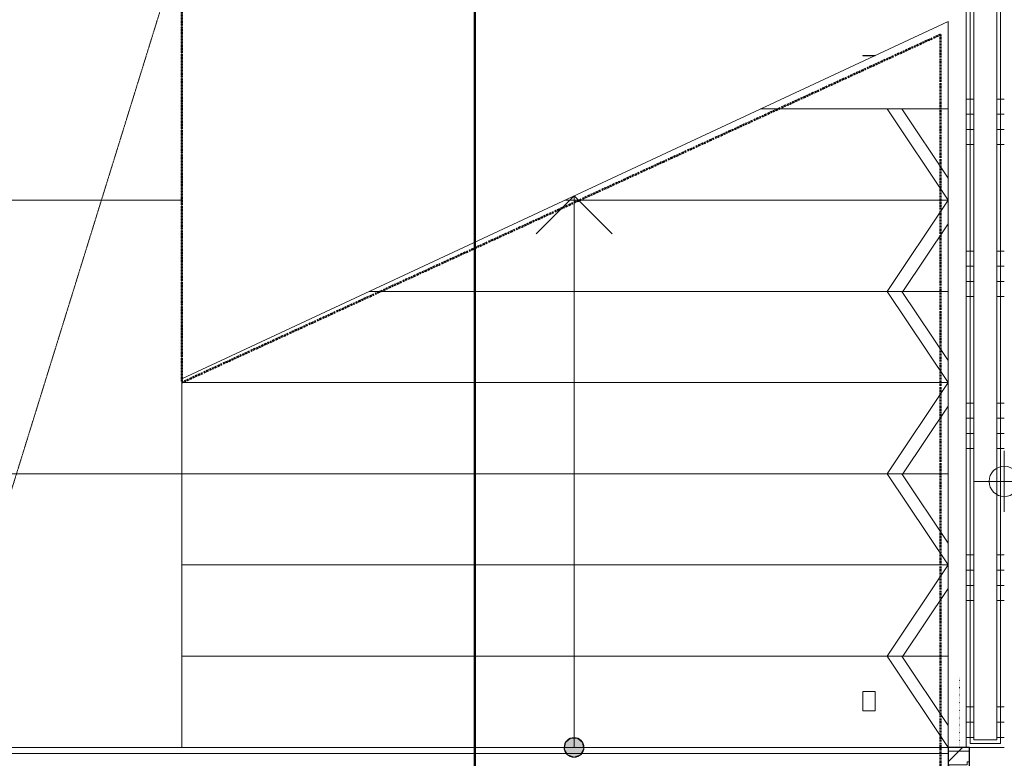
# Model space of a CAD drawing. Header units: millimetres. Extents: x 522 to 75900, y -25803 to 58941.
# Tile 38 of 134: x 28172 to 31410, y 19564 to 21994. Entities that reach past the tile are written whole.
import ezdxf

# ---------------------------------------------------------------- set-up
doc = ezdxf.new("R2010")
doc.units = ezdxf.units.MM
for name, pattern in [('BE_Brand', [10, 5, -2, 1, -2]), ('Dot', [4.7625, 0, -4.7625]), ('Dot 2mm', [2, 0, -2]), ('Overhead', [3.96875, 2.38125, -1.5875]), ('Streep 1_1', [2, 1, -1])]:
    doc.linetypes.add(name, pattern=pattern)
for name, color, linetype, lineweight in [('00_Algemeen', 7, 'Dot', 9), ('00_Algemeen-100', 7, 'Continuous', 9), ('22_Metselwerk', 7, 'Continuous', 9), ('30_Kozijnen-ramen-deuren', 7, 'Continuous', 9), ('32_Trappen en balustraden', 7, 'Continuous', 9), ('42_Dekvloeren en vloersystemen', 7, 'Continuous', 9), ('Up Arrows', 7, 'Continuous', 9)]:
    doc.layers.add(name, color=color, linetype=linetype, lineweight=lineweight)
doc.styles.add('Arial', font='arial.ttf', dxfattribs={"height": 179.9999999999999})
doc.dimstyles.new('1_8mm_continuous_mm_zwart', dxfattribs={"dimscale": 304.8, "dimtxt": 183.6466919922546, "dimasz": 0.3280839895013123, "dimexe": 0.3280839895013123, "dimexo": 0.0625, "dimgap": 0.1640419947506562, "dimtad": 1, "dimdec": 0, "dimzin": 0, "dimdsep": 46, "dimtxsty": 'Arial', "dimblk1": 'DOTBLANK', "dimblk2": 'DOTBLANK', "dimsah": 1, "dimcen": 0.09, "dimdle": 0.3280839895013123, "dimazin": 0, "dimtfac": 1, "dimtdec": 4, "dimtix": 1, "dimtmove": 0, "dimatfit": 3, "dimfxl": 0.3280839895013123, "dimfxlon": 1, "dimtvp": 1, "dimtolj": 1, "dimtzin": 0, "dimarcsym": 2})
pattern_1 = [(180.0000000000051, (31409.99999999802, 22082.50000000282), (4.491424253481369e-11, -500), []), (180.0000000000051, (31409.99999999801, 22132.50000000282), (4.491424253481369e-11, -500), []), (180.0000000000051, (31409.99999999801, 22182.50000000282), (4.491424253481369e-11, -500), []), (180.0000000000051, (31409.999999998, 22232.50000000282), (4.491424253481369e-11, -500), [])]

# ---------------------------------------------------------------- blocks, each defined once
blk = doc.blocks.new('24_STR_tribune-beton prefab - 24_STR_tribune-beton prefab-breedte 3765mm-optrede 500mm-aantrede 900mm-notch 900mm-6610874-100 - Plattegrond - Begane grond')
at = {"layer": '30_Kozijnen-ramen-deuren'}
for q in [(1882.499999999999, 899.9999999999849), (-1882.499999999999, 8.121503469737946e-13)]:
    blk.add_line((1882.499999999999, 8.121503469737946e-13), q, dxfattribs=at)
blk = doc.blocks.new('24_STR_tribune-beton prefab - 24_STR_tribune-beton prefab-breedte 3765mm-optrede 500mm-aantrede 900mm-notch 900mm-V36-100 - Plattegrond - Begane grond')
at = {"layer": '30_Kozijnen-ramen-deuren'}
for q in [(1882.499999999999, 899.999999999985), (-1882.499999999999, 8.121503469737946e-13)]:
    blk.add_line((1882.499999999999, 8.121503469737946e-13), q, dxfattribs=at)
blk = doc.blocks.new('Top Rail Type - Top Rail_Internal_-10388668-100 - Plattegrond - Begane grond')
at = {"layer": '32_Trappen en balustraden'}
for p, q in [((30985.0000000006, 19783.54756169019), (30945.00000000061, 19783.54756169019)), ((30945.00000000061, 19783.54756169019), (30945.00000000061, 19776.65048200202)), ((30985.0000000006, 19776.65048200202), (30985.0000000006, 19783.54756169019)), ((30945.00000000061, 19776.65048200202), (30945.00000000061, 19719.99999999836)), ((30985.0000000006, 19719.99999999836), (30985.0000000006, 19776.65048200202)), ((30945.00000000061, 19719.99999999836), (30985.0000000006, 19719.99999999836))]:
    blk.add_line(p, q, dxfattribs=at)
blk = doc.blocks.new('Top Rail Type - Top Rail_Internal_-10388759-100 - Plattegrond - Begane grond')
at = {"layer": '32_Trappen en balustraden'}
for p, q in [((30945.00000000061, 21875.6338113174), (30985.00000000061, 21875.6338113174)), ((30945.00000000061, 21874.99999999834), (30945.00000000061, 21875.6338113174)), ((30945.00000000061, 21874.99999999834), (30985.00000000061, 21874.99999999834)), ((30985.00000000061, 21874.99999999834), (30985.00000000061, 21875.6338113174))]:
    blk.add_line(p, q, dxfattribs=at)
blk = doc.blocks.new('42_CWP_WB_Felt panels type A 2 - 42_CWP_WB_WA_86 - Felt panels type A-10412004-100 - Plattegrond - Begane grond')
at = {"layer": '30_Kozijnen-ramen-deuren', "lineweight": 18}
for p, q in [((150.0000000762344, 199.9999999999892), (-150.0000000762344, 0)), ((150.0000000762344, 151.9259830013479), (150.0000000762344, 199.9999999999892)), ((-77.88897454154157, 0), (150.0000000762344, 151.9259830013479)), ((-150.0000000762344, 0), (-77.88897454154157, 0))]:
    blk.add_line(p, q, dxfattribs=at)
at = {"layer": '30_Kozijnen-ramen-deuren'}
blk.add_line((-77.88897454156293, 6.226485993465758e-12), (150.0000000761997, 6.226485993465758e-12), dxfattribs=at)
blk = doc.blocks.new('42_CWP_WB_Felt panels type A 2 - 42_CWP_WB_WA_86 - Felt panels type A-10412005-100 - Plattegrond - Begane grond')
at = {"layer": '30_Kozijnen-ramen-deuren', "lineweight": 18}
for p, q in [((150.0000000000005, 199.9999999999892), (-150.0000000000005, 0)), ((150.0000000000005, 151.9259829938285), (150.0000000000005, 199.9999999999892)), ((-77.88897449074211, 0), (150.0000000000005, 151.9259829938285)), ((-150.0000000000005, 0), (-77.88897449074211, 0))]:
    blk.add_line(p, q, dxfattribs=at)
at = {"layer": '30_Kozijnen-ramen-deuren'}
blk.add_line((-77.88897449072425, 6.260325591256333e-12), (150.0000000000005, 6.260325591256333e-12), dxfattribs=at)
blk = doc.blocks.new('42_CWP_WB_Felt panels type A 2 - 42_CWP_WB_WA_86 - Felt panels type A-10412006-100 - Plattegrond - Begane grond')
at = {"layer": '30_Kozijnen-ramen-deuren', "lineweight": 18}
for p, q in [((150.0000000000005, 199.9999999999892), (-150.0000000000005, 0)), ((150.0000000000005, 151.9259829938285), (150.0000000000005, 199.9999999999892)), ((-77.88897449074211, 0), (150.0000000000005, 151.9259829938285)), ((-150.0000000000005, 0), (-77.88897449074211, 0))]:
    blk.add_line(p, q, dxfattribs=at)
at = {"layer": '30_Kozijnen-ramen-deuren'}
blk.add_line((-77.88897449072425, 6.260325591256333e-12), (150.0000000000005, 6.260325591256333e-12), dxfattribs=at)
blk = doc.blocks.new('42_CWP_WB_Felt panels type A 2 - 42_CWP_WB_WA_86 - Felt panels type A-10412007-100 - Plattegrond - Begane grond')
at = {"layer": '30_Kozijnen-ramen-deuren', "lineweight": 18}
for p, q in [((150.0000000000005, 199.9999999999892), (-150.0000000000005, 0)), ((-77.88897449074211, 0), (150.0000000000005, 151.9259829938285)), ((-150.0000000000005, 0), (-77.88897449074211, 0))]:
    blk.add_line(p, q, dxfattribs=at)
at = {"layer": '30_Kozijnen-ramen-deuren'}
blk.add_line((-77.88897449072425, 6.260325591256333e-12), (150.0000000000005, 6.260325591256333e-12), dxfattribs=at)
blk = doc.blocks.new('42_CWP_WB_Felt panels type A 1 - 42_CWP_WB_WA_86 - Felt panels type A-10412010-100 - Plattegrond - Begane grond')
at = {"layer": '30_Kozijnen-ramen-deuren', "lineweight": 18}
for p, q in [((150.0000000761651, 0), (-150.0000000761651, 199.9999999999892)), ((-150.0000000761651, 199.9999999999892), (-150.0000000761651, 148.320431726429)), ((-150.0000000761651, 148.320431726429), (72.48064762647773, -1.691979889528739e-14)), ((72.48064762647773, 0), (150.0000000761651, 0))]:
    blk.add_line(p, q, dxfattribs=at)
at = {"layer": '30_Kozijnen-ramen-deuren'}
for p, q in [((-150.0000000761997, 148.3204317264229), (-150.0000000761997, 6.260325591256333e-12)), ((-150.0000000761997, 6.260325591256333e-12), (72.48064762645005, 6.260325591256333e-12))]:
    blk.add_line(p, q, dxfattribs=at)
blk = doc.blocks.new('42_CWP_WB_Felt panels type A 1 - 42_CWP_WB_WA_86 - Felt panels type A-10412011-100 - Plattegrond - Begane grond')
at = {"layer": '30_Kozijnen-ramen-deuren', "lineweight": 18}
for p, q in [((150.0000000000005, 0), (-150.0000000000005, 199.9999999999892)), ((-150.0000000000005, 199.9999999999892), (-150.0000000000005, 148.3204317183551)), ((-150.0000000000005, 148.3204317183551), (72.48064757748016, 0)), ((72.48064757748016, 0), (150.0000000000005, 0))]:
    blk.add_line(p, q, dxfattribs=at)
at = {"layer": '30_Kozijnen-ramen-deuren'}
for p, q in [((-150.0000000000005, 148.3204317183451), (-150.0000000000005, 6.260325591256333e-12)), ((-150.0000000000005, 6.260325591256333e-12), (72.48064757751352, 6.260325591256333e-12))]:
    blk.add_line(p, q, dxfattribs=at)
blk = doc.blocks.new('42_CWP_WB_Felt panels type A 1 - 42_CWP_WB_WA_86 - Felt panels type A-10412012-100 - Plattegrond - Begane grond')
at = {"layer": '30_Kozijnen-ramen-deuren', "lineweight": 18}
for p, q in [((150.0000000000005, 0), (-150.0000000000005, 199.9999999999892)), ((-150.0000000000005, 199.9999999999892), (-150.0000000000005, 148.3204317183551)), ((-150.0000000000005, 148.3204317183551), (72.48064757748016, 0)), ((72.48064757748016, 0), (150.0000000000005, 0))]:
    blk.add_line(p, q, dxfattribs=at)
at = {"layer": '30_Kozijnen-ramen-deuren'}
for p, q in [((-150.0000000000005, 148.3204317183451), (-150.0000000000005, 6.260325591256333e-12)), ((-150.0000000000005, 6.260325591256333e-12), (72.48064757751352, 6.260325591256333e-12))]:
    blk.add_line(p, q, dxfattribs=at)
blk = doc.blocks.new('Rectangular Mullion - 22CWm_70x70 Jansen Eco 70_blauw-9498241-100 - Plattegrond - Begane grond')
at = {"layer": '30_Kozijnen-ramen-deuren', "true_color": 0xc0c0c0}
h = blk.add_hatch(dxfattribs=at)
h.set_pattern_fill('FP_394', color=9, style=0, pattern_type=2)
h.set_pattern_definition([(45, (-19600, -31260), (-1060.660171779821, 1060.660171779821), []), (45, (-19600, -30300), (-1060.660171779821, 1060.660171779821), []), (45, (-19600, -30270), (-1060.660171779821, 1060.660171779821), []), (45, (-19600, -30240), (-1060.660171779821, 1060.660171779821), []), (45, (-19600, -30210), (-1060.660171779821, 1060.660171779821), []), (45, (-19600, -30180), (-1060.660171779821, 1060.660171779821), []), (45, (-19600, -30150), (-1060.660171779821, 1060.660171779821), []), (45, (-19600, -30120), (-1060.660171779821, 1060.660171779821), [])])
h.paths.add_polyline_path([(-70.00000000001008, -34.99999999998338), (-70.00000000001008, 35.00000000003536), (8.662937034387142e-12, 35.00000000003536), (8.662937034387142e-12, -34.99999999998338)], flags=0)
at = {"layer": '30_Kozijnen-ramen-deuren', "lineweight": 25}
for p, q in [((-70.00000000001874, 35.00000000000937), (0, 35.00000000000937)), ((-70.00000000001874, -35.00000000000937), (-70.00000000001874, 35.00000000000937)), ((0, 35.00000000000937), (0, -35.00000000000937)), ((0, -35.00000000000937), (-70.00000000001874, -35.00000000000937))]:
    blk.add_line(p, q, dxfattribs=at)
blk = doc.blocks.new('32_PR_b - 11_A_35_1800x2600_125mm_gl-10334093-100 - Plattegrond - Begane grond')
at = {"layer": '00_Algemeen', "linetype": 'Continuous', "true_color": 0xc0c0c0}
h = blk.add_hatch(dxfattribs=at)
h.set_pattern_fill('FP_395', color=9, style=0, pattern_type=2)
h.set_pattern_definition([(135, (18808.346, -31271.5), (-1060.660171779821, -1060.660171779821), []), (135, (18808.346, -30311.5), (-1060.660171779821, -1060.660171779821), []), (135, (18808.346, -30281.5), (-1060.660171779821, -1060.660171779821), []), (135, (18808.346, -30251.5), (-1060.660171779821, -1060.660171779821), []), (135, (18808.346, -30221.5), (-1060.660171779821, -1060.660171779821), []), (135, (18808.346, -30191.5), (-1060.660171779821, -1060.660171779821), []), (135, (18808.346, -30161.5), (-1060.660171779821, -1060.660171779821), []), (135, (18808.346, -30131.5), (-1060.660171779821, -1060.660171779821), [])])
h.paths.add_polyline_path([(1020.845845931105, 23.50000000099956), (985.8458459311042, 23.50000000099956), (985.8458459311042, 16.00000000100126), (975.8458459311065, 16.00000000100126), (975.8458459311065, -43.49999999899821), (955.8458459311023, -43.49999999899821), (955.8458459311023, -46.49999999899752), (1020.845845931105, -46.49999999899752)], flags=0)
h.paths.add_polyline_path([(-714.1541540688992, -46.49999999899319), (-714.1541540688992, -43.49999999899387), (-734.1541540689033, -43.49999999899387), (-734.1541540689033, 16.0000000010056), (-744.154154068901, 16.0000000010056), (-744.154154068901, 23.50000000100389), (-779.1541540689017, 23.50000000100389), (-779.1541540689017, -46.49999999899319)], flags=0)
at = {"layer": '00_Algemeen', "linetype": 'Continuous'}
for p, q in [((-263.5777471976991, 321.073593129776), (-348.4305609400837, 405.9264068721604)), ((-348.4305609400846, 321.0735931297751), (-263.5777471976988, 405.9264068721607)), ((590.1222528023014, 321.0735931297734), (505.2694390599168, 405.9264068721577)), ((505.2694390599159, 321.0735931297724), (590.1222528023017, 405.926406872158)), ((-306.0041540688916, 243.5000000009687), (-348.4305609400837, 285.9264068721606)), ((-306.0041540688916, 243.5000000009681), (-263.5777471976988, 285.9264068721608)), ((547.6958459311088, 243.5000000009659), (505.2694390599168, 285.9264068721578)), ((547.6958459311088, 243.5000000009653), (590.1222528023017, 285.9264068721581)), ((-348.4305609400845, 201.0735931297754), (-306.0041540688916, 243.5000000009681)), ((-263.5777471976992, 201.073593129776), (-306.0041540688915, 243.5000000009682)), ((-306.0041540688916, 243.5000000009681), (-306.0041540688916, -266.4999999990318)), ((505.269439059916, 201.0735931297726), (547.6958459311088, 243.5000000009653)), ((590.1222528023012, 201.0735931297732), (547.6958459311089, 243.5000000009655)), ((547.6958459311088, 243.5000000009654), (547.6958459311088, -266.4999999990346)), ((-263.5777471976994, 115.7792206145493), (-306.0041540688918, 158.2056274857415)), ((590.1222528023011, 115.7792206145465), (547.6958459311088, 158.2056274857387)), ((-306.0041540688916, 73.35281374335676), (-263.5777471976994, 115.7792206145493)), ((547.6958459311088, 73.352813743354), (590.1222528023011, 115.7792206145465)), ((-348.4305609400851, 30.92640687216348), (-306.0041540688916, 73.35281374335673)), ((505.2694390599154, 30.92640687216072), (547.6958459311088, 73.35281374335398)), ((-306.0041540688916, -11.49999999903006), (-348.4305609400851, 30.92640687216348)), ((547.6958459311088, -11.49999999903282), (505.2694390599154, 30.92640687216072)), ((-263.5777471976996, -53.92640687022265), (-306.0041540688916, -11.4999999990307)), ((590.1222528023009, -53.92640687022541), (547.6958459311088, -11.49999999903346)), ((-306.0041540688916, -96.35281374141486), (-263.5777471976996, -53.92640687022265)), ((547.6958459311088, -96.35281374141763), (590.1222528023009, -53.92640687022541)), ((-348.4305609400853, -138.7792206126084), (-306.0041540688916, -96.35281374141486)), ((505.2694390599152, -138.7792206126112), (547.6958459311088, -96.35281374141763)), ((-306.0041540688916, -181.2056274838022), (-348.4305609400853, -138.7792206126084)), ((547.6958459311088, -181.205627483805), (505.2694390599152, -138.7792206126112)), ((-348.4305609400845, -224.0735931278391), (-306.0041540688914, -266.4999999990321)), ((-263.5777471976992, -224.0735931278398), (-306.0041540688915, -266.499999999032)), ((505.269439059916, -224.0735931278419), (547.6958459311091, -266.4999999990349)), ((590.1222528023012, -224.0735931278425), (547.6958459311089, -266.4999999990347)), ((-306.0041540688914, -266.4999999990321), (-348.4305609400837, -308.9264068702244)), ((-306.0041540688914, -266.4999999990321), (-263.5777471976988, -308.9264068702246)), ((547.6958459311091, -266.4999999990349), (505.2694390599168, -308.9264068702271)), ((547.6958459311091, -266.4999999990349), (590.1222528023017, -308.9264068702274)), ((-263.5777471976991, -344.07359312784), (-348.4305609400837, -428.9264068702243)), ((-348.4305609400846, -344.073593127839), (-263.5777471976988, -428.9264068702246)), ((590.1222528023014, -344.0735931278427), (505.2694390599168, -428.926406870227)), ((505.2694390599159, -344.0735931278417), (590.1222528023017, -428.9264068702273))]:
    blk.add_line(p, q, dxfattribs=at)
at = {"layer": '30_Kozijnen-ramen-deuren'}
for p, q in [((-744.1541540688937, 23.50000000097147), (-779.1541540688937, 23.50000000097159)), ((-779.1541540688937, 23.50000000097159), (-779.1541540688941, -46.49999999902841)), ((-744.1541540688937, 16.00000000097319), (-744.1541540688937, 23.50000000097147)), ((-734.154154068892, 16.00000000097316), (-744.1541540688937, 16.00000000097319)), ((-734.1541540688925, -43.49999999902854), (-734.154154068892, 16.00000000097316)), ((985.8458459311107, 16.0000000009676), (975.8458459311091, 16.00000000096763)), ((975.8458459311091, 16.00000000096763), (975.8458459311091, -43.49999999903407)), ((1020.845845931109, 23.50000000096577), (985.8458459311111, 23.50000000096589)), ((985.8458459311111, 23.50000000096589), (985.8458459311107, 16.0000000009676)), ((1020.84584593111, -46.49999999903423), (1020.845845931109, 23.50000000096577)), ((-779.1541540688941, -46.49999999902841), (-714.1541540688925, -46.49999999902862)), ((-714.1541540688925, -43.49999999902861), (-734.1541540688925, -43.49999999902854)), ((-714.1541540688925, -46.49999999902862), (-714.1541540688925, -43.49999999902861)), ((975.8458459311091, -43.49999999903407), (955.8458459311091, -43.49999999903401)), ((955.8458459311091, -43.49999999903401), (955.8458459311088, -46.49999999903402)), ((955.8458459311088, -46.49999999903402), (1020.84584593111, -46.49999999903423))]:
    blk.add_line(p, q, dxfattribs=at)
blk = doc.blocks.new('DIMBLOCK320-100 - Plattegrond - Begane grond')
at = {"layer": '00_Algemeen-100', "transparency": 16777216}
for p, q in [((31409.99999999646, 20575.08772695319), (31409.99999999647, 20375.08772695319)), ((31409.99999999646, 20475.08772695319), (31409.99999999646, 20575.08772695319)), ((32019.24999999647, 20575.08772695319), (32019.24999999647, 20375.08772695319)), ((32019.24999999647, 20475.08772695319), (32019.24999999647, 20575.08772695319)), ((31309.99999999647, 20475.08772695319), (32019.24999999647, 20475.08772695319))]:
    blk.add_line(p, q, dxfattribs=at)
for centre, radius in [((31409.99999999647, 20475.08772695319), 50), ((32019.24999999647, 20475.08772695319), 50.00000000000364)]:
    blk.add_circle(centre, radius, dxfattribs=at)
at = {"layer": '00_Algemeen-100', "color": 0, "transparency": 16777216, "insert": (31506.96297135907, 20758.76906768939), "char_height": 180, "width": 498.3888687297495, "attachment_point": 1, "line_spacing_factor": 0.9417779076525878, "style": 'Arial'}
blk.add_mtext('609', dxfattribs=at)
blk = doc.blocks.new('_DotBlank')
at = {"color": 0, "linetype": 'ByBlock', "lineweight": -2}
blk.add_line((-0.5, 0), (-1, 0), dxfattribs=at)
blk.add_circle((0, 0), 0.5, dxfattribs=at)

msp = doc.modelspace()

# ---------------------------------------------------------------- hatches: boundary and pattern name
at = {"layer": '22_Metselwerk', "true_color": 0x808080}
h = msp.add_hatch(dxfattribs=at)
h.set_pattern_fill('FP_63', color=8, angle=-89.99999999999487, style=0, pattern_type=2)
h.set_pattern_definition(pattern_1)
h.paths.add_polyline_path([(31297.49999999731, 19599.99999995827), (31297.49999999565, 24165.00005933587), (31284.99999999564, 24165.00005933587), (31284.9999999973, 19599.99999995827)], flags=0)
h = msp.add_hatch(dxfattribs=at)
h.set_pattern_fill('FP_63', color=8, angle=-89.99999999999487, style=0, pattern_type=2)
h.set_pattern_definition(pattern_1)
h.paths.add_polyline_path([(31309.99999999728, 19612.49999999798), (31309.99999999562, 24177.50005933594), (31297.49999999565, 24177.50005933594), (31297.49999999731, 19612.49999999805)], flags=0)
h = msp.add_hatch(dxfattribs=at)
h.set_pattern_fill('FP_63', color=8, angle=-89.99999999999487, style=0, pattern_type=2)
h.set_pattern_definition(pattern_1)
h.paths.add_polyline_path([(31297.49999999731, 19599.99999995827), (31409.99999999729, 19599.99999995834), (31409.99999999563, 24165.00005933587), (31397.49999999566, 24165.00005933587), (31397.49999999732, 19612.49999999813), (31297.49999999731, 19612.49999999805)], flags=0)
h = msp.add_hatch(dxfattribs=at)
h.set_pattern_fill('FP_63', color=8, angle=-89.99999999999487, style=0, pattern_type=2)
h.set_pattern_definition(pattern_1)
h.paths.add_polyline_path([(31309.99999999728, 19612.49999999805), (31397.49999999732, 19612.49999999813), (31397.49999999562, 24177.50005933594), (31384.99999999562, 24177.50005933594), (31384.99999999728, 19624.99999999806), (31309.99999999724, 19624.99999999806)], flags=0)
at = {"layer": 'Up Arrows'}
h = msp.add_hatch(color=256, dxfattribs=at)
edge = h.paths.add_edge_path(flags=0)
edge.add_arc((29995.00000000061, 19599.99999999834), 32.5, 0, 360)
msp.add_hatch(color=256, dxfattribs=at).paths.add_polyline_path([(29995.00000000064, 19567.49999999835), (30015.89059731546, 19575.10355559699), (30027.00625197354, 19594.35643422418), (30023.14582562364, 19616.24999999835), (30006.11565465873, 19630.5400101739), (29983.88434534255, 19630.5400101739), (29966.85417437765, 19616.24999999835), (29962.99374802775, 19594.35643422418), (29974.10940268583, 19575.10355559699)], flags=0)

# ---------------------------------------------------------------- linework, layer by layer
at = {"layer": '00_Algemeen', "linetype": 'Streep 1_1'}
msp.add_line((24750.00000007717, 9502.361111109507), (31225.00000006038, 30375.01993519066), dxfattribs=at)
at = {"layer": '00_Algemeen', "linetype": 'Continuous', "lineweight": 50}
msp.add_line((29669.32576068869, 17889.498890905), (29669.32576068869, 24689.498890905), dxfattribs=at)
at = {"layer": '00_Algemeen', "color": 82, "linetype": 'BE_Brand', "lineweight": 50, "true_color": 0x46cc0d}
for p, q in [((28705.00000000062, 23199.99999999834), (28705.00000000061, 20799.99999999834)), ((28705.00000000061, 20799.99999999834), (31200.00000014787, 21944.64760644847)), ((31200.00000014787, 21944.64760644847), (31200.00000014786, 10130.91485266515))]:
    msp.add_line(p, q, dxfattribs=at)
at = {"layer": '00_Algemeen', "linetype": 'Dot 2mm'}
msp.add_line((31262.99999999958, 19599.99999999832), (31262.99999999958, 19829.99999988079), dxfattribs=at)
at = {"layer": '22_Metselwerk'}
for p, q in [((31397.49999999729, 19612.49999999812), (31397.49999999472, 26502.5000593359)), ((31284.99999999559, 24197.53223503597), (31284.99999999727, 19599.99999995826)), ((31297.49999999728, 19612.49999999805), (31297.49999999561, 24197.50005933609)), ((31309.99999999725, 19624.99999999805), (31309.99999999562, 24197.50005933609)), ((31384.99999999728, 19624.99999999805), (31384.99999999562, 24197.50005933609)), ((31309.99999999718, 19624.99999999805), (31384.99999999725, 19624.99999999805)), ((31284.99999999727, 19599.99999995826), (31409.99999999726, 19599.99999995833)), ((31297.49999999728, 19612.49999999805), (31397.49999999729, 19612.49999999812))]:
    msp.add_line(p, q, dxfattribs=at)
at = {"layer": '32_Trappen en balustraden'}
for p, q in [((31224.99999999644, 21987.54764927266), (28705.00000000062, 20812.45235072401)), ((31224.99999999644, 21699.99999999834), (31224.99999999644, 21987.54764927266)), ((30608.35207615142, 21699.99999999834), (31224.99999999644, 21699.99999999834)), ((29964.99999999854, 21399.99999999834), (31224.99999999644, 21399.99999999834)), ((29321.64792384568, 21099.99999999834), (31024.99999999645, 21099.99999999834)), ((28705.00000000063, 20799.99999999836), (31224.99999999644, 20799.99999999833)), ((28705.00000000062, 20199.99999999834), (28705.00000000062, 20499.99999999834)), ((28705.00000000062, 20499.99999999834), (31024.99999999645, 20499.99999999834)), ((28705.00000000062, 20199.99999999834), (31224.99999999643, 20199.99999999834)), ((28705.00000000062, 19899.99999999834), (31024.99999999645, 19899.99999999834)), ((28705.00000000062, 19599.99999999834), (31224.99999999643, 19599.99999999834))]:
    msp.add_line(p, q, dxfattribs=at)
at = {"layer": '32_Trappen en balustraden', "linetype": 'Overhead'}
msp.add_line((28705.00000000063, 21099.99999999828), (28705.00000000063, 21399.99999999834), dxfattribs=at)
at = {"layer": '42_Dekvloeren en vloersystemen', "color": 7, "true_color": 0xffffff}
msp.add_line((31224.99999999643, 19579.99999999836), (24919.99999985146, 19579.99999999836), dxfattribs=at)
at = {"layer": 'Up Arrows'}
for p, q in [((29995.00000000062, 21413.98922974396), (29870.00000000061, 21288.98922974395)), ((29995.00000000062, 21399.99999999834), (29995.00000000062, 21413.98922974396)), ((29995.00000000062, 21413.98922974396), (30120.00000000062, 21288.98922974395)), ((29995.00000000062, 21099.99999999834), (29995.00000000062, 21399.99999999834)), ((29995.00000000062, 20799.99999999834), (29995.00000000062, 21099.99999999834)), ((29995.00000000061, 20499.99999999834), (29995.00000000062, 20799.99999999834)), ((29995.00000000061, 20199.99999999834), (29995.00000000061, 20499.99999999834)), ((29995.00000000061, 19899.99999999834), (29995.00000000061, 20199.99999999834)), ((29995.00000000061, 19599.99999999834), (29995.00000000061, 19899.99999999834)), ((29983.88434534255, 19630.5400101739), (29966.85417437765, 19616.24999999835)), ((30006.11565465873, 19630.5400101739), (29983.88434534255, 19630.5400101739)), ((30023.14582562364, 19616.24999999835), (30006.11565465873, 19630.5400101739)), ((29966.85417437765, 19616.24999999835), (29962.99374802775, 19594.35643422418)), ((29962.99374802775, 19594.35643422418), (29974.10940268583, 19575.10355559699)), ((30015.89059731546, 19575.10355559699), (30027.00625197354, 19594.35643422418)), ((30027.00625197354, 19594.35643422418), (30023.14582562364, 19616.24999999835)), ((29974.10940268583, 19575.10355559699), (29995.00000000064, 19567.49999999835)), ((29995.00000000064, 19567.49999999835), (30015.89059731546, 19575.10355559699))]:
    msp.add_line(p, q, dxfattribs=at)
msp.add_circle((29995.00000000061, 19599.99999999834), 32.5, dxfattribs=at)

# ---------------------------------------------------------------- block references
at = {"layer": '30_Kozijnen-ramen-deuren', "lineweight": 25}
msp.add_blockref('24_STR_tribune-beton prefab - 24_STR_tribune-beton prefab-breedte 3765mm-optrede 500mm-aantrede 900mm-notch 900mm-V36-100 - Plattegrond - Begane grond', (26822.50000000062, 21399.99999999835), dxfattribs=at)
at = {"layer": '30_Kozijnen-ramen-deuren'}
for name, p, rotation in [('42_CWP_WB_Felt panels type A 2 - 42_CWP_WB_WA_86 - Felt panels type A-10412007-100 - Plattegrond - Begane grond', (31224.99999999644, 21550.00000015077), 89.9999999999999), ('42_CWP_WB_Felt panels type A 1 - 42_CWP_WB_WA_86 - Felt panels type A-10412012-100 - Plattegrond - Begane grond', (31224.99999999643, 21250.00000015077), 89.9999999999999), ('42_CWP_WB_Felt panels type A 2 - 42_CWP_WB_WA_86 - Felt panels type A-10412006-100 - Plattegrond - Begane grond', (31224.99999999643, 20950.00000015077), 89.9999999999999), ('42_CWP_WB_Felt panels type A 1 - 42_CWP_WB_WA_86 - Felt panels type A-10412011-100 - Plattegrond - Begane grond', (31224.99999999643, 20650.00000015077), 89.9999999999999), ('42_CWP_WB_Felt panels type A 2 - 42_CWP_WB_WA_86 - Felt panels type A-10412005-100 - Plattegrond - Begane grond', (31224.99999999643, 20350.00000015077), 89.9999999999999), ('42_CWP_WB_Felt panels type A 1 - 42_CWP_WB_WA_86 - Felt panels type A-10412010-100 - Plattegrond - Begane grond', (31224.99999999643, 20050.00000007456), 89.9999999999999), ('42_CWP_WB_Felt panels type A 2 - 42_CWP_WB_WA_86 - Felt panels type A-10412004-100 - Plattegrond - Begane grond', (31224.99999999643, 19749.99999992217), 89.9999999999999), ('32_PR_b - 11_A_35_1800x2600_125mm_gl-10334093-100 - Plattegrond - Begane grond', (31271.49999999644, 18808.34584592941), 270.0000000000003)]:
    msp.add_blockref(name, p, dxfattribs=dict(at, rotation=rotation))
for p in [(26822.50000000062, 20499.99999999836), (26822.50000000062, 19599.99999999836)]:
    msp.add_blockref('24_STR_tribune-beton prefab - 24_STR_tribune-beton prefab-breedte 3765mm-optrede 500mm-aantrede 900mm-notch 900mm-6610874-100 - Plattegrond - Begane grond', p, dxfattribs=at)
at = {"layer": '30_Kozijnen-ramen-deuren', "extrusion": (0, 0, -1), "rotation": 89.9999999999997}
msp.add_blockref('Rectangular Mullion - 22CWm_70x70 Jansen Eco 70_blauw-9498241-100 - Plattegrond - Begane grond', (-31259.99999999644, 19599.99999999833), dxfattribs=at)
at = {"layer": '32_Trappen en balustraden'}
for name in ['Top Rail Type - Top Rail_Internal_-10388759-100 - Plattegrond - Begane grond', 'Top Rail Type - Top Rail_Internal_-10388668-100 - Plattegrond - Begane grond']:
    msp.add_blockref(name, (0, 0), dxfattribs=at)

# ---------------------------------------------------------------- dimensions: what is measured, and where the dimension line sits
at = {"layer": '00_Algemeen', "linetype": 'Continuous'}
dim = msp.add_linear_dim(base=(32019.24999999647, 20475.08772695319), p1=(31409.99999999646, 20575.08772695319), p2=(32019.24999999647, 20575.08772695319), dimstyle='1_8mm_continuous_mm_zwart', override={"dimpost": '<>', "dimfxl": 609.2500000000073}, dxfattribs=at)
dim.commit()
dim.dimension.update_dxf_attribs({"geometry": 'DIMBLOCK320-100 - Plattegrond - Begane grond', "text_midpoint": (31714.62499999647, 20616.99086527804)})

doc.saveas('drawing.dxf')
